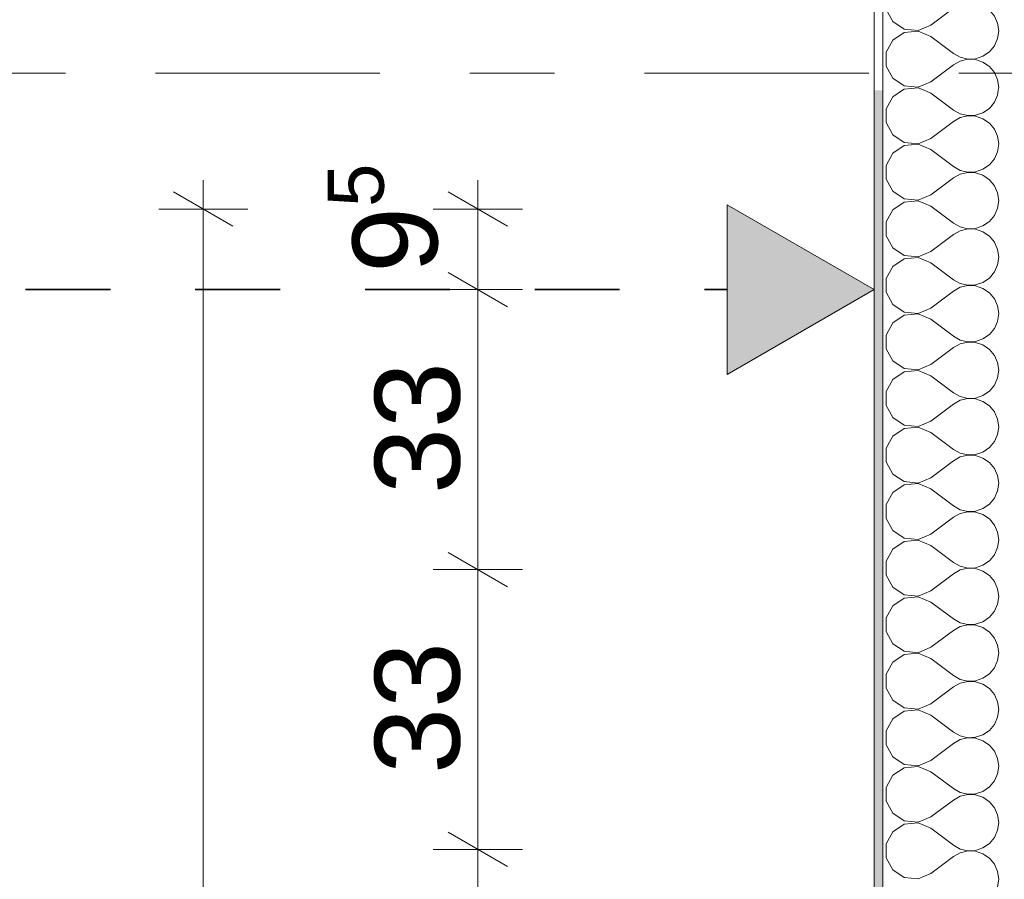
# Model space of a CAD drawing. Header units: metres. Extents: x -3.6 to 65.4, y -11 to 16.8.
# Tile 14 of 178: x -1.2 to 0, y 4.4 to 5.4. Entities that reach past the tile are written whole.
import ezdxf

# ---------------------------------------------------------------- set-up
doc = ezdxf.new("R2010")
doc.units = ezdxf.units.M
doc.header["$MEASUREMENT"] = 0
doc.linetypes.add('Achse', pattern=[0.2, 0.1, -0.05, 0, -0.05])
doc.linetypes.add('Strichlinie doppelt', pattern=[0.546806, 0.264583, -0.105833, 0.070556, -0.105833])
for name, color, linetype in [('154 - Bemaßung_ Beschriftung.Ausbau - Deckenspiegel', 7, 'Continuous'), ('451 - Universal.Achsen Raster', 7, 'Continuous'), ('604 - Struktur.Wand Aussen', 7, 'Continuous'), ('Neubau_651 - Abdeckung.Decke abgehängt_ bekleidet', 7, 'Continuous')]:
    doc.layers.add(name, color=color, linetype=linetype)
doc.styles.add('ERSTELLTER_STIL_2', font='txt')
doc.dimstyles.new('ERSTELLTER_STIL__3', dxfattribs={"dimtxt": 0.1, "dimasz": 0.0532, "dimexe": 0.18, "dimexo": 0.0625, "dimgap": 0, "dimtad": 1, "dimzin": 0, "dimdsep": 46, "dimtxsty": 'ERSTELLTER_STIL_2', "dimblk": 'ARROWHEAD_2', "dimblk1": 'ARROWHEAD_2', "dimblk2": 'ARROWHEAD_2', "dimcen": 0.09, "dimse1": 1, "dimse2": 1, "dimclrd": 7, "dimclre": 7, "dimclrt": 7, "dimazin": 0, "dimtfac": 1, "dimtdec": 4, "dimtmove": 0, "dimatfit": 3, "dimfxl": 1, "dimtolj": 1, "dimtzin": 0, "dimarcsym": 0})
doc.dimstyles.new('ERSTELLTER_STIL__5', dxfattribs={"dimtxt": 0.1, "dimasz": 0.0532, "dimexe": 0.18, "dimexo": 0.0625, "dimgap": 0, "dimtad": 1, "dimzin": 0, "dimdsep": 46, "dimtxsty": 'ERSTELLTER_STIL_2', "dimblk": 'ARROWHEAD_2', "dimblk1": 'ARROWHEAD_2', "dimblk2": 'ARROWHEAD_2', "dimcen": 0.09, "dimse1": 1, "dimse2": 1, "dimclrd": 7, "dimclre": 7, "dimclrt": 7, "dimazin": 0, "dimtfac": 1, "dimtdec": 4, "dimtmove": 2, "dimatfit": 3, "dimfxl": 1, "dimtolj": 1, "dimtzin": 0, "dimarcsym": 0})
pattern_1 = [(0, (0, 0), (0, 0.0866025), [0, -0.05]), (0, (0.025, 0.0433), (0, 0.0866025), [0, -0.05])]

# ---------------------------------------------------------------- blocks, each defined once
blk = doc.blocks.new('*X2')
at = {"layer": '604 - Struktur.Wand Aussen', "color": 7, "linetype": 'Continuous', "lineweight": 5}
for p, q in [((-0.1416, 5.33), (-0.153, 5.3224)), ((-0.1083, 5.3267), (-0.1162, 5.33)), ((-0.1083, 5.3267), (-0.0817, 5.3067)), ((-0.0296, 5.3242), (-0.0288, 5.33)), ((-0.153, 5.3224), (-0.1607, 5.3081)), ((-0.0392, 5.3087), (-0.0333, 5.3158)), ((-0.0333, 5.3158), (-0.0296, 5.3242)), ((-0.1607, 5.3081), (-0.1607, 5.2919)), ((-0.0817, 5.3067), (-0.0736, 5.3022)), ((-0.0555, 5.3006), (-0.0468, 5.3035)), ((-0.0468, 5.3035), (-0.0392, 5.3087)), ((-0.1607, 5.2919), (-0.153, 5.2776)), ((-0.1083, 5.2733), (-0.0817, 5.2933)), ((-0.0736, 5.2978), (-0.0817, 5.2933)), ((-0.0736, 5.3022), (-0.0647, 5.3001)), ((-0.0647, 5.2999), (-0.0736, 5.2978)), ((-0.0647, 5.3001), (-0.0555, 5.3006)), ((-0.0555, 5.2994), (-0.0647, 5.2999)), ((-0.0468, 5.2965), (-0.0555, 5.2994)), ((-0.0392, 5.2913), (-0.0468, 5.2965)), ((-0.0333, 5.2842), (-0.0392, 5.2913)), ((-0.0296, 5.2758), (-0.0333, 5.2842)), ((-0.153, 5.2776), (-0.1395, 5.2686)), ((-0.1395, 5.2686), (-0.1233, 5.267)), ((-0.1233, 5.267), (-0.1083, 5.2733)), ((-0.0283, 5.2667), (-0.0296, 5.2758)), ((-0.1395, 5.2648), (-0.153, 5.2558)), ((-0.1233, 5.2663), (-0.1395, 5.2648)), ((-0.1083, 5.26), (-0.1233, 5.2663)), ((-0.1083, 5.26), (-0.0817, 5.24)), ((-0.0333, 5.2491), (-0.0296, 5.2576)), ((-0.0296, 5.2576), (-0.0283, 5.2667)), ((-0.153, 5.2558), (-0.1607, 5.2415)), ((-0.0392, 5.2421), (-0.0333, 5.2491)), ((-0.1607, 5.2415), (-0.1607, 5.2252)), ((-0.0817, 5.24), (-0.0736, 5.2355)), ((-0.0736, 5.2355), (-0.0647, 5.2335)), ((-0.0647, 5.2332), (-0.0736, 5.2311)), ((-0.0647, 5.2335), (-0.0555, 5.2339)), ((-0.0555, 5.2328), (-0.0647, 5.2332)), ((-0.0555, 5.2339), (-0.0468, 5.2369)), ((-0.0468, 5.2369), (-0.0392, 5.2421)), ((-0.1607, 5.2252), (-0.153, 5.2109)), ((-0.1083, 5.2067), (-0.0817, 5.2267)), ((-0.0736, 5.2311), (-0.0817, 5.2267)), ((-0.0468, 5.2298), (-0.0555, 5.2328)), ((-0.0392, 5.2246), (-0.0468, 5.2298)), ((-0.0333, 5.2175), (-0.0392, 5.2246)), ((-0.153, 5.2109), (-0.1395, 5.2019)), ((-0.0296, 5.2091), (-0.0333, 5.2175)), ((-0.1395, 5.1981), (-0.153, 5.1891)), ((-0.1395, 5.2019), (-0.1233, 5.2004)), ((-0.1233, 5.1996), (-0.1395, 5.1981)), ((-0.1233, 5.2004), (-0.1083, 5.2067)), ((-0.1083, 5.1933), (-0.1233, 5.1996)), ((-0.0283, 5.2), (-0.0296, 5.2091)), ((-0.0296, 5.1909), (-0.0283, 5.2)), ((-0.153, 5.1891), (-0.1607, 5.1748)), ((-0.1083, 5.1933), (-0.0817, 5.1733)), ((-0.0333, 5.1825), (-0.0296, 5.1909)), ((-0.1607, 5.1748), (-0.1607, 5.1585)), ((-0.0468, 5.1702), (-0.0392, 5.1754)), ((-0.0392, 5.1754), (-0.0333, 5.1825)), ((-0.0817, 5.1733), (-0.0736, 5.1689)), ((-0.0736, 5.1645), (-0.0817, 5.16)), ((-0.0736, 5.1689), (-0.0647, 5.1668)), ((-0.0647, 5.1665), (-0.0736, 5.1645)), ((-0.0647, 5.1668), (-0.0555, 5.1672)), ((-0.0555, 5.1661), (-0.0647, 5.1665)), ((-0.0555, 5.1672), (-0.0468, 5.1702)), ((-0.0468, 5.1631), (-0.0555, 5.1661)), ((-0.1607, 5.1585), (-0.153, 5.1442)), ((-0.1083, 5.14), (-0.0817, 5.16)), ((-0.0392, 5.1579), (-0.0468, 5.1631)), ((-0.0333, 5.1509), (-0.0392, 5.1579)), ((-0.153, 5.1442), (-0.1395, 5.1352)), ((-0.1233, 5.1337), (-0.1083, 5.14)), ((-0.0296, 5.1424), (-0.0333, 5.1509)), ((-0.0283, 5.1333), (-0.0296, 5.1424)), ((-0.1395, 5.1314), (-0.153, 5.1224)), ((-0.1395, 5.1352), (-0.1233, 5.1337)), ((-0.1233, 5.133), (-0.1395, 5.1314)), ((-0.1083, 5.1267), (-0.1233, 5.133)), ((-0.0296, 5.1242), (-0.0283, 5.1333)), ((-0.153, 5.1224), (-0.1607, 5.1081)), ((-0.1083, 5.1267), (-0.0817, 5.1067)), ((-0.0333, 5.1158), (-0.0296, 5.1242)), ((-0.1607, 5.1081), (-0.1607, 5.0919)), ((-0.0817, 5.1067), (-0.0736, 5.1022)), ((-0.0468, 5.1035), (-0.0392, 5.1087)), ((-0.0392, 5.1087), (-0.0333, 5.1158)), ((-0.0736, 5.0978), (-0.0817, 5.0933)), ((-0.0736, 5.1022), (-0.0647, 5.1001)), ((-0.0647, 5.0999), (-0.0736, 5.0978)), ((-0.0647, 5.1001), (-0.0555, 5.1006)), ((-0.0555, 5.0994), (-0.0647, 5.0999)), ((-0.0555, 5.1006), (-0.0468, 5.1035)), ((-0.0468, 5.0965), (-0.0555, 5.0994)), ((-0.0392, 5.0913), (-0.0468, 5.0965)), ((-0.1607, 5.0919), (-0.153, 5.0776)), ((-0.1083, 5.0733), (-0.0817, 5.0933)), ((-0.0333, 5.0842), (-0.0392, 5.0913)), ((-0.0296, 5.0758), (-0.0333, 5.0842)), ((-0.153, 5.0776), (-0.1395, 5.0686)), ((-0.1233, 5.067), (-0.1083, 5.0733)), ((-0.0283, 5.0667), (-0.0296, 5.0758)), ((-0.1395, 5.0648), (-0.153, 5.0558)), ((-0.1395, 5.0686), (-0.1233, 5.067)), ((-0.1233, 5.0663), (-0.1395, 5.0648)), ((-0.1083, 5.06), (-0.1233, 5.0663)), ((-0.1083, 5.06), (-0.0817, 5.04)), ((-0.0296, 5.0576), (-0.0283, 5.0667)), ((-0.153, 5.0558), (-0.1607, 5.0415)), ((-0.0392, 5.0421), (-0.0333, 5.0491)), ((-0.0333, 5.0491), (-0.0296, 5.0576)), ((-0.1607, 5.0415), (-0.1607, 5.0252)), ((-0.0817, 5.04), (-0.0736, 5.0355)), ((-0.0736, 5.0355), (-0.0647, 5.0335)), ((-0.0555, 5.0339), (-0.0468, 5.0369)), ((-0.0468, 5.0369), (-0.0392, 5.0421)), ((-0.1607, 5.0252), (-0.153, 5.0109)), ((-0.1083, 5.0067), (-0.0817, 5.0267)), ((-0.0736, 5.0311), (-0.0817, 5.0267)), ((-0.0647, 5.0332), (-0.0736, 5.0311)), ((-0.0647, 5.0335), (-0.0555, 5.0339)), ((-0.0555, 5.0328), (-0.0647, 5.0332)), ((-0.0468, 5.0298), (-0.0555, 5.0328)), ((-0.0392, 5.0246), (-0.0468, 5.0298)), ((-0.0333, 5.0175), (-0.0392, 5.0246)), ((-0.0296, 5.0091), (-0.0333, 5.0175)), ((-0.153, 5.0109), (-0.1395, 5.0019)), ((-0.1395, 5.0019), (-0.1233, 5.0004)), ((-0.1233, 5.0004), (-0.1083, 5.0067)), ((-0.0283, 5), (-0.0296, 5.0091)), ((-0.1395, 4.9981), (-0.153, 4.9891)), ((-0.1233, 4.9996), (-0.1395, 4.9981)), ((-0.1083, 4.9933), (-0.1233, 4.9996)), ((-0.1083, 4.9933), (-0.0817, 4.9733)), ((-0.0333, 4.9825), (-0.0296, 4.9909)), ((-0.0296, 4.9909), (-0.0283, 5)), ((-0.153, 4.9891), (-0.1607, 4.9748)), ((-0.0392, 4.9754), (-0.0333, 4.9825)), ((-0.1607, 4.9748), (-0.1607, 4.9585)), ((-0.0817, 4.9733), (-0.0736, 4.9689)), ((-0.0736, 4.9689), (-0.0647, 4.9668)), ((-0.0647, 4.9665), (-0.0736, 4.9645)), ((-0.0647, 4.9668), (-0.0555, 4.9672)), ((-0.0555, 4.9661), (-0.0647, 4.9665)), ((-0.0555, 4.9672), (-0.0468, 4.9702)), ((-0.0468, 4.9631), (-0.0555, 4.9661)), ((-0.0468, 4.9702), (-0.0392, 4.9754)), ((-0.1607, 4.9585), (-0.153, 4.9442)), ((-0.1083, 4.94), (-0.0817, 4.96)), ((-0.0736, 4.9645), (-0.0817, 4.96)), ((-0.0392, 4.9579), (-0.0468, 4.9631)), ((-0.0333, 4.9509), (-0.0392, 4.9579)), ((-0.153, 4.9442), (-0.1395, 4.9352)), ((-0.0296, 4.9424), (-0.0333, 4.9509)), ((-0.1395, 4.9314), (-0.153, 4.9224)), ((-0.1395, 4.9352), (-0.1233, 4.9337)), ((-0.1233, 4.933), (-0.1395, 4.9314)), ((-0.1233, 4.9337), (-0.1083, 4.94)), ((-0.1083, 4.9267), (-0.1233, 4.933)), ((-0.0283, 4.9333), (-0.0296, 4.9424)), ((-0.0296, 4.9242), (-0.0283, 4.9333)), ((-0.153, 4.9224), (-0.1607, 4.9081)), ((-0.1083, 4.9267), (-0.0817, 4.9067)), ((-0.0333, 4.9158), (-0.0296, 4.9242)), ((-0.1607, 4.9081), (-0.1607, 4.8919)), ((-0.0468, 4.9035), (-0.0392, 4.9087)), ((-0.0392, 4.9087), (-0.0333, 4.9158)), ((-0.0817, 4.9067), (-0.0736, 4.9022)), ((-0.0736, 4.8978), (-0.0817, 4.8933)), ((-0.0736, 4.9022), (-0.0647, 4.9001)), ((-0.0647, 4.8999), (-0.0736, 4.8978)), ((-0.0647, 4.9001), (-0.0555, 4.9006)), ((-0.0555, 4.8994), (-0.0647, 4.8999)), ((-0.0555, 4.9006), (-0.0468, 4.9035)), ((-0.0468, 4.8965), (-0.0555, 4.8994)), ((-0.0392, 4.8913), (-0.0468, 4.8965)), ((-0.1607, 4.8919), (-0.153, 4.8776)), ((-0.1083, 4.8733), (-0.0817, 4.8933)), ((-0.0333, 4.8842), (-0.0392, 4.8913)), ((-0.153, 4.8776), (-0.1395, 4.8686)), ((-0.1233, 4.867), (-0.1083, 4.8733)), ((-0.0296, 4.8758), (-0.0333, 4.8842)), ((-0.0283, 4.8667), (-0.0296, 4.8758)), ((-0.1395, 4.8648), (-0.153, 4.8558)), ((-0.1395, 4.8686), (-0.1233, 4.867)), ((-0.1233, 4.8663), (-0.1395, 4.8648)), ((-0.1083, 4.86), (-0.1233, 4.8663)), ((-0.0296, 4.8576), (-0.0283, 4.8667)), ((-0.153, 4.8558), (-0.1607, 4.8415)), ((-0.1083, 4.86), (-0.0817, 4.84)), ((-0.0333, 4.8491), (-0.0296, 4.8576)), ((-0.1607, 4.8415), (-0.1607, 4.8252)), ((-0.0817, 4.84), (-0.0736, 4.8355)), ((-0.0468, 4.8369), (-0.0392, 4.8421)), ((-0.0392, 4.8421), (-0.0333, 4.8491)), ((-0.0736, 4.8311), (-0.0817, 4.8267)), ((-0.0736, 4.8355), (-0.0647, 4.8335)), ((-0.0647, 4.8332), (-0.0736, 4.8311)), ((-0.0647, 4.8335), (-0.0555, 4.8339)), ((-0.0555, 4.8328), (-0.0647, 4.8332)), ((-0.0555, 4.8339), (-0.0468, 4.8369)), ((-0.0468, 4.8298), (-0.0555, 4.8328)), ((-0.0392, 4.8246), (-0.0468, 4.8298)), ((-0.1607, 4.8252), (-0.153, 4.8109)), ((-0.1083, 4.8067), (-0.0817, 4.8267)), ((-0.0333, 4.8175), (-0.0392, 4.8246)), ((-0.0296, 4.8091), (-0.0333, 4.8175)), ((-0.153, 4.8109), (-0.1395, 4.8019)), ((-0.1233, 4.8004), (-0.1083, 4.8067)), ((-0.0283, 4.8), (-0.0296, 4.8091)), ((-0.1395, 4.7981), (-0.153, 4.7891)), ((-0.1395, 4.8019), (-0.1233, 4.8004)), ((-0.1233, 4.7996), (-0.1395, 4.7981)), ((-0.1083, 4.7933), (-0.1233, 4.7996)), ((-0.1083, 4.7933), (-0.0817, 4.7733)), ((-0.0296, 4.7909), (-0.0283, 4.8)), ((-0.153, 4.7891), (-0.1607, 4.7748)), ((-0.0392, 4.7754), (-0.0333, 4.7825)), ((-0.0333, 4.7825), (-0.0296, 4.7909)), ((-0.1607, 4.7748), (-0.1607, 4.7585)), ((-0.0817, 4.7733), (-0.0736, 4.7689)), ((-0.0736, 4.7689), (-0.0647, 4.7668)), ((-0.0555, 4.7672), (-0.0468, 4.7702)), ((-0.0468, 4.7702), (-0.0392, 4.7754)), ((-0.1607, 4.7585), (-0.153, 4.7442)), ((-0.1083, 4.74), (-0.0817, 4.76)), ((-0.0736, 4.7645), (-0.0817, 4.76)), ((-0.0647, 4.7665), (-0.0736, 4.7645)), ((-0.0647, 4.7668), (-0.0555, 4.7672)), ((-0.0555, 4.7661), (-0.0647, 4.7665)), ((-0.0468, 4.7631), (-0.0555, 4.7661)), ((-0.0392, 4.7579), (-0.0468, 4.7631)), ((-0.0333, 4.7509), (-0.0392, 4.7579)), ((-0.0296, 4.7424), (-0.0333, 4.7509)), ((-0.153, 4.7442), (-0.1395, 4.7352)), ((-0.1395, 4.7352), (-0.1233, 4.7337)), ((-0.1233, 4.7337), (-0.1083, 4.74)), ((-0.0283, 4.7333), (-0.0296, 4.7424)), ((-0.153, 4.7224), (-0.1607, 4.7081)), ((-0.1395, 4.7314), (-0.153, 4.7224)), ((-0.1233, 4.733), (-0.1395, 4.7314)), ((-0.1083, 4.7267), (-0.1233, 4.733)), ((-0.1083, 4.7267), (-0.0817, 4.7067)), ((-0.0333, 4.7158), (-0.0296, 4.7242)), ((-0.0296, 4.7242), (-0.0283, 4.7333)), ((-0.0392, 4.7087), (-0.0333, 4.7158)), ((-0.1607, 4.7081), (-0.1607, 4.6919)), ((-0.0817, 4.7067), (-0.0736, 4.7022)), ((-0.0736, 4.7022), (-0.0647, 4.7001)), ((-0.0647, 4.6999), (-0.0736, 4.6978)), ((-0.0647, 4.7001), (-0.0555, 4.7006)), ((-0.0555, 4.6994), (-0.0647, 4.6999)), ((-0.0555, 4.7006), (-0.0468, 4.7035)), ((-0.0468, 4.6965), (-0.0555, 4.6994)), ((-0.0468, 4.7035), (-0.0392, 4.7087)), ((-0.1607, 4.6919), (-0.153, 4.6776)), ((-0.1083, 4.6733), (-0.0817, 4.6933)), ((-0.0736, 4.6978), (-0.0817, 4.6933)), ((-0.0392, 4.6913), (-0.0468, 4.6965)), ((-0.0333, 4.6842), (-0.0392, 4.6913)), ((-0.153, 4.6776), (-0.1395, 4.6686)), ((-0.0296, 4.6758), (-0.0333, 4.6842)), ((-0.1395, 4.6648), (-0.153, 4.6558)), ((-0.1395, 4.6686), (-0.1233, 4.667)), ((-0.1233, 4.6663), (-0.1395, 4.6648)), ((-0.1233, 4.667), (-0.1083, 4.6733)), ((-0.1083, 4.66), (-0.1233, 4.6663)), ((-0.0283, 4.6667), (-0.0296, 4.6758)), ((-0.0296, 4.6576), (-0.0283, 4.6667)), ((-0.153, 4.6558), (-0.1607, 4.6415)), ((-0.1083, 4.66), (-0.0817, 4.64)), ((-0.0333, 4.6491), (-0.0296, 4.6576)), ((-0.1607, 4.6415), (-0.1607, 4.6252)), ((-0.0468, 4.6369), (-0.0392, 4.6421)), ((-0.0392, 4.6421), (-0.0333, 4.6491)), ((-0.0817, 4.64), (-0.0736, 4.6355)), ((-0.0736, 4.6311), (-0.0817, 4.6267)), ((-0.0736, 4.6355), (-0.0647, 4.6335)), ((-0.0647, 4.6332), (-0.0736, 4.6311)), ((-0.0647, 4.6335), (-0.0555, 4.6339)), ((-0.0555, 4.6328), (-0.0647, 4.6332)), ((-0.0555, 4.6339), (-0.0468, 4.6369)), ((-0.0468, 4.6298), (-0.0555, 4.6328)), ((-0.0392, 4.6246), (-0.0468, 4.6298)), ((-0.1607, 4.6252), (-0.153, 4.6109)), ((-0.1083, 4.6067), (-0.0817, 4.6267)), ((-0.0333, 4.6175), (-0.0392, 4.6246)), ((-0.153, 4.6109), (-0.1395, 4.6019)), ((-0.1233, 4.6004), (-0.1083, 4.6067)), ((-0.0296, 4.6091), (-0.0333, 4.6175)), ((-0.0283, 4.6), (-0.0296, 4.6091)), ((-0.1395, 4.5981), (-0.153, 4.5891)), ((-0.1395, 4.6019), (-0.1233, 4.6004)), ((-0.1233, 4.5996), (-0.1395, 4.5981)), ((-0.1083, 4.5933), (-0.1233, 4.5996)), ((-0.0296, 4.5909), (-0.0283, 4.6)), ((-0.153, 4.5891), (-0.1607, 4.5748)), ((-0.1083, 4.5933), (-0.0817, 4.5733)), ((-0.0333, 4.5825), (-0.0296, 4.5909)), ((-0.1607, 4.5748), (-0.1607, 4.5585)), ((-0.0817, 4.5733), (-0.0736, 4.5689)), ((-0.0468, 4.5702), (-0.0392, 4.5754)), ((-0.0392, 4.5754), (-0.0333, 4.5825)), ((-0.1083, 4.54), (-0.0817, 4.56)), ((-0.0736, 4.5645), (-0.0817, 4.56)), ((-0.0736, 4.5689), (-0.0647, 4.5668)), ((-0.0647, 4.5665), (-0.0736, 4.5645)), ((-0.0647, 4.5668), (-0.0555, 4.5672)), ((-0.0555, 4.5661), (-0.0647, 4.5665)), ((-0.0555, 4.5672), (-0.0468, 4.5702)), ((-0.0468, 4.5631), (-0.0555, 4.5661)), ((-0.0392, 4.5579), (-0.0468, 4.5631)), ((-0.1607, 4.5585), (-0.153, 4.5442)), ((-0.0333, 4.5509), (-0.0392, 4.5579)), ((-0.0296, 4.5424), (-0.0333, 4.5509)), ((-0.153, 4.5442), (-0.1395, 4.5352)), ((-0.1233, 4.5337), (-0.1083, 4.54)), ((-0.0283, 4.5333), (-0.0296, 4.5424)), ((-0.1395, 4.5314), (-0.153, 4.5224)), ((-0.1395, 4.5352), (-0.1233, 4.5337)), ((-0.1233, 4.533), (-0.1395, 4.5314)), ((-0.1083, 4.5267), (-0.1233, 4.533)), ((-0.1083, 4.5267), (-0.0817, 4.5067)), ((-0.0296, 4.5242), (-0.0283, 4.5333)), ((-0.153, 4.5224), (-0.1607, 4.5081)), ((-0.0392, 4.5087), (-0.0333, 4.5158)), ((-0.0333, 4.5158), (-0.0296, 4.5242)), ((-0.1607, 4.5081), (-0.1607, 4.4919)), ((-0.0817, 4.5067), (-0.0736, 4.5022)), ((-0.0736, 4.5022), (-0.0647, 4.5001)), ((-0.0555, 4.5006), (-0.0468, 4.5035)), ((-0.0468, 4.5035), (-0.0392, 4.5087)), ((-0.1607, 4.4919), (-0.153, 4.4776)), ((-0.1083, 4.4733), (-0.0817, 4.4933)), ((-0.0736, 4.4978), (-0.0817, 4.4933)), ((-0.0647, 4.4999), (-0.0736, 4.4978)), ((-0.0647, 4.5001), (-0.0555, 4.5006)), ((-0.0555, 4.4994), (-0.0647, 4.4999)), ((-0.0468, 4.4965), (-0.0555, 4.4994)), ((-0.0392, 4.4913), (-0.0468, 4.4965)), ((-0.0333, 4.4842), (-0.0392, 4.4913)), ((-0.0296, 4.4758), (-0.0333, 4.4842)), ((-0.153, 4.4776), (-0.1395, 4.4686)), ((-0.1395, 4.4686), (-0.1233, 4.467)), ((-0.1233, 4.467), (-0.1083, 4.4733)), ((-0.0283, 4.4667), (-0.0296, 4.4758)), ((-0.153, 4.4558), (-0.1607, 4.4415)), ((-0.1395, 4.4648), (-0.153, 4.4558)), ((-0.1233, 4.4663), (-0.1395, 4.4648)), ((-0.1083, 4.46), (-0.1233, 4.4663)), ((-0.1083, 4.46), (-0.0817, 4.44)), ((-0.0333, 4.4491), (-0.0296, 4.4576)), ((-0.0296, 4.4576), (-0.0283, 4.4667)), ((-0.0392, 4.4421), (-0.0333, 4.4491)), ((-0.1607, 4.4415), (-0.1607, 4.4252)), ((-0.0817, 4.44), (-0.0736, 4.4355)), ((-0.0736, 4.4355), (-0.0647, 4.4335)), ((-0.0647, 4.4332), (-0.0736, 4.4311)), ((-0.0647, 4.4335), (-0.0555, 4.4339)), ((-0.0555, 4.4328), (-0.0647, 4.4332)), ((-0.0555, 4.4339), (-0.0468, 4.4369)), ((-0.0468, 4.4298), (-0.0555, 4.4328)), ((-0.0468, 4.4369), (-0.0392, 4.4421)), ((-0.1607, 4.4252), (-0.153, 4.4109)), ((-0.1083, 4.4067), (-0.0817, 4.4267)), ((-0.0736, 4.4311), (-0.0817, 4.4267)), ((-0.0392, 4.4246), (-0.0468, 4.4298)), ((-0.0333, 4.4175), (-0.0392, 4.4246)), ((-0.153, 4.4109), (-0.1395, 4.4019)), ((-0.0296, 4.4091), (-0.0333, 4.4175)), ((-0.0283, 4.4), (-0.0296, 4.4091)), ((-0.1395, 4.4019), (-0.1233, 4.4004)), ((-0.1233, 4.4004), (-0.1083, 4.4067)), ((-0.0296, 4.3909), (-0.0283, 4.4))]:
    blk.add_line(p, q, dxfattribs=at)
blk = doc.blocks.new('*X4')
at = {"layer": '604 - Struktur.Wand Aussen', "color": 7, "linetype": 'Continuous', "lineweight": 5}
for p, q in [((-0.1607, 6.105), (-0.1607, 6.0919)), ((-0.0787, 6.105), (-0.0736, 6.1022)), ((-0.0555, 6.1006), (-0.0468, 6.1035)), ((-0.0468, 6.1035), (-0.0446, 6.105)), ((-0.1607, 6.0919), (-0.153, 6.0776)), ((-0.1083, 6.0733), (-0.0817, 6.0933)), ((-0.0736, 6.0978), (-0.0817, 6.0933)), ((-0.0736, 6.1022), (-0.0647, 6.1001)), ((-0.0647, 6.0999), (-0.0736, 6.0978)), ((-0.0647, 6.1001), (-0.0555, 6.1006)), ((-0.0555, 6.0994), (-0.0647, 6.0999)), ((-0.0468, 6.0965), (-0.0555, 6.0994)), ((-0.0392, 6.0913), (-0.0468, 6.0965)), ((-0.0333, 6.0842), (-0.0392, 6.0913)), ((-0.0296, 6.0758), (-0.0333, 6.0842)), ((-0.153, 6.0776), (-0.1395, 6.0686)), ((-0.1395, 6.0686), (-0.1233, 6.067)), ((-0.1233, 6.067), (-0.1083, 6.0733)), ((-0.0283, 6.0667), (-0.0296, 6.0758)), ((-0.1395, 6.0648), (-0.153, 6.0558)), ((-0.1233, 6.0663), (-0.1395, 6.0648)), ((-0.1083, 6.06), (-0.1233, 6.0663)), ((-0.1083, 6.06), (-0.0817, 6.04)), ((-0.0333, 6.0491), (-0.0296, 6.0576)), ((-0.0296, 6.0576), (-0.0283, 6.0667)), ((-0.153, 6.0558), (-0.1607, 6.0415)), ((-0.0392, 6.0421), (-0.0333, 6.0491)), ((-0.1607, 6.0415), (-0.1607, 6.0252)), ((-0.0817, 6.04), (-0.0736, 6.0355)), ((-0.0736, 6.0355), (-0.0647, 6.0335)), ((-0.0647, 6.0335), (-0.0555, 6.0339)), ((-0.0555, 6.0339), (-0.0468, 6.0369)), ((-0.0468, 6.0369), (-0.0392, 6.0421)), ((-0.1607, 6.0252), (-0.153, 6.0109)), ((-0.1083, 6.0067), (-0.0817, 6.0267)), ((-0.0736, 6.0311), (-0.0817, 6.0267)), ((-0.0647, 6.0332), (-0.0736, 6.0311)), ((-0.0555, 6.0328), (-0.0647, 6.0332)), ((-0.0468, 6.0298), (-0.0555, 6.0328)), ((-0.0392, 6.0246), (-0.0468, 6.0298)), ((-0.0333, 6.0175), (-0.0392, 6.0246)), ((-0.153, 6.0109), (-0.1395, 6.0019)), ((-0.0296, 6.0091), (-0.0333, 6.0175)), ((-0.1395, 6.0019), (-0.1233, 6.0004)), ((-0.1233, 5.9996), (-0.1395, 5.9981)), ((-0.1233, 6.0004), (-0.1083, 6.0067)), ((-0.1083, 5.9933), (-0.1233, 5.9996)), ((-0.0283, 6), (-0.0296, 6.0091)), ((-0.0296, 5.9909), (-0.0283, 6)), ((-0.153, 5.9891), (-0.1607, 5.9748)), ((-0.1395, 5.9981), (-0.153, 5.9891)), ((-0.1083, 5.9933), (-0.0817, 5.9733)), ((-0.0333, 5.9825), (-0.0296, 5.9909)), ((-0.0468, 5.9702), (-0.0392, 5.9754)), ((-0.0392, 5.9754), (-0.0333, 5.9825)), ((-0.1607, 5.9748), (-0.1607, 5.9585)), ((-0.0817, 5.9733), (-0.0736, 5.9689)), ((-0.0736, 5.9645), (-0.0817, 5.96)), ((-0.0736, 5.9689), (-0.0647, 5.9668)), ((-0.0647, 5.9665), (-0.0736, 5.9645)), ((-0.0647, 5.9668), (-0.0555, 5.9672)), ((-0.0555, 5.9661), (-0.0647, 5.9665)), ((-0.0555, 5.9672), (-0.0468, 5.9702)), ((-0.0468, 5.9631), (-0.0555, 5.9661)), ((-0.1607, 5.9585), (-0.153, 5.9442)), ((-0.1083, 5.94), (-0.0817, 5.96)), ((-0.0392, 5.9579), (-0.0468, 5.9631)), ((-0.0333, 5.9509), (-0.0392, 5.9579)), ((-0.153, 5.9442), (-0.1395, 5.9352)), ((-0.0296, 5.9424), (-0.0333, 5.9509)), ((-0.0283, 5.9333), (-0.0296, 5.9424)), ((-0.1395, 5.9314), (-0.153, 5.9224)), ((-0.1395, 5.9352), (-0.1233, 5.9337)), ((-0.1233, 5.933), (-0.1395, 5.9314)), ((-0.1233, 5.9337), (-0.1083, 5.94)), ((-0.1083, 5.9267), (-0.1233, 5.933)), ((-0.0296, 5.9242), (-0.0283, 5.9333)), ((-0.153, 5.9224), (-0.1607, 5.9081)), ((-0.1083, 5.9267), (-0.0817, 5.9067)), ((-0.0333, 5.9158), (-0.0296, 5.9242)), ((-0.1607, 5.9081), (-0.1607, 5.8919)), ((-0.0817, 5.9067), (-0.0736, 5.9022)), ((-0.0468, 5.9035), (-0.0392, 5.9087)), ((-0.0392, 5.9087), (-0.0333, 5.9158)), ((-0.0736, 5.8978), (-0.0817, 5.8933)), ((-0.0736, 5.9022), (-0.0647, 5.9001)), ((-0.0647, 5.8999), (-0.0736, 5.8978)), ((-0.0647, 5.9001), (-0.0555, 5.9006)), ((-0.0555, 5.8994), (-0.0647, 5.8999)), ((-0.0555, 5.9006), (-0.0468, 5.9035)), ((-0.0468, 5.8965), (-0.0555, 5.8994)), ((-0.0392, 5.8913), (-0.0468, 5.8965)), ((-0.1607, 5.8919), (-0.153, 5.8776)), ((-0.1083, 5.8733), (-0.0817, 5.8933)), ((-0.0333, 5.8842), (-0.0392, 5.8913)), ((-0.0296, 5.8758), (-0.0333, 5.8842)), ((-0.153, 5.8776), (-0.1395, 5.8686)), ((-0.1233, 5.867), (-0.1083, 5.8733)), ((-0.0283, 5.8667), (-0.0296, 5.8758)), ((-0.1395, 5.8648), (-0.153, 5.8558)), ((-0.1395, 5.8686), (-0.1233, 5.867)), ((-0.1233, 5.8663), (-0.1395, 5.8648)), ((-0.1083, 5.86), (-0.1233, 5.8663)), ((-0.1083, 5.86), (-0.0817, 5.84)), ((-0.0296, 5.8576), (-0.0283, 5.8667)), ((-0.153, 5.8558), (-0.1607, 5.8415)), ((-0.0392, 5.8421), (-0.0333, 5.8491)), ((-0.0333, 5.8491), (-0.0296, 5.8576)), ((-0.1607, 5.8415), (-0.1607, 5.8252)), ((-0.0817, 5.84), (-0.0736, 5.8355)), ((-0.0555, 5.8339), (-0.0468, 5.8369)), ((-0.0468, 5.8369), (-0.0392, 5.8421)), ((-0.1607, 5.8252), (-0.153, 5.8109)), ((-0.1083, 5.8067), (-0.0817, 5.8267)), ((-0.0736, 5.8311), (-0.0817, 5.8267)), ((-0.0736, 5.8355), (-0.0647, 5.8335)), ((-0.0647, 5.8332), (-0.0736, 5.8311)), ((-0.0647, 5.8335), (-0.0555, 5.8339)), ((-0.0555, 5.8328), (-0.0647, 5.8332)), ((-0.0468, 5.8298), (-0.0555, 5.8328)), ((-0.0392, 5.8246), (-0.0468, 5.8298)), ((-0.0333, 5.8175), (-0.0392, 5.8246)), ((-0.0296, 5.8091), (-0.0333, 5.8175)), ((-0.153, 5.8109), (-0.1395, 5.8019)), ((-0.1395, 5.8019), (-0.1233, 5.8004)), ((-0.1233, 5.8004), (-0.1083, 5.8067)), ((-0.0283, 5.8), (-0.0296, 5.8091)), ((-0.1395, 5.7981), (-0.153, 5.7891)), ((-0.1233, 5.7996), (-0.1395, 5.7981)), ((-0.1083, 5.7933), (-0.1233, 5.7996)), ((-0.1083, 5.7933), (-0.0817, 5.7733)), ((-0.0333, 5.7825), (-0.0296, 5.7909)), ((-0.0296, 5.7909), (-0.0283, 5.8)), ((-0.153, 5.7891), (-0.1607, 5.7748)), ((-0.0392, 5.7754), (-0.0333, 5.7825)), ((-0.1607, 5.7748), (-0.1607, 5.7585)), ((-0.0817, 5.7733), (-0.0736, 5.7689)), ((-0.0736, 5.7689), (-0.0647, 5.7668)), ((-0.0647, 5.7665), (-0.0736, 5.7645)), ((-0.0647, 5.7668), (-0.0555, 5.7672)), ((-0.0555, 5.7661), (-0.0647, 5.7665)), ((-0.0555, 5.7672), (-0.0468, 5.7702)), ((-0.0468, 5.7702), (-0.0392, 5.7754)), ((-0.1607, 5.7585), (-0.153, 5.7442)), ((-0.1083, 5.74), (-0.0817, 5.76)), ((-0.0736, 5.7645), (-0.0817, 5.76)), ((-0.0468, 5.7631), (-0.0555, 5.7661)), ((-0.0392, 5.7579), (-0.0468, 5.7631)), ((-0.0333, 5.7509), (-0.0392, 5.7579)), ((-0.153, 5.7442), (-0.1395, 5.7352)), ((-0.0296, 5.7424), (-0.0333, 5.7509)), ((-0.1395, 5.7352), (-0.1233, 5.7337)), ((-0.1233, 5.733), (-0.1395, 5.7314)), ((-0.1233, 5.7337), (-0.1083, 5.74)), ((-0.1083, 5.7267), (-0.1233, 5.733)), ((-0.0283, 5.7333), (-0.0296, 5.7424)), ((-0.0296, 5.7242), (-0.0283, 5.7333)), ((-0.153, 5.7224), (-0.1607, 5.7081)), ((-0.1395, 5.7314), (-0.153, 5.7224)), ((-0.1083, 5.7267), (-0.0817, 5.7067)), ((-0.0333, 5.7158), (-0.0296, 5.7242)), ((-0.0468, 5.7035), (-0.0392, 5.7087)), ((-0.0392, 5.7087), (-0.0333, 5.7158)), ((-0.1607, 5.7081), (-0.1607, 5.6919)), ((-0.0817, 5.7067), (-0.0736, 5.7022)), ((-0.0736, 5.6978), (-0.0817, 5.6933)), ((-0.0736, 5.7022), (-0.0647, 5.7001)), ((-0.0647, 5.6999), (-0.0736, 5.6978)), ((-0.0647, 5.7001), (-0.0555, 5.7006)), ((-0.0555, 5.6994), (-0.0647, 5.6999)), ((-0.0555, 5.7006), (-0.0468, 5.7035)), ((-0.0468, 5.6965), (-0.0555, 5.6994)), ((-0.1607, 5.6919), (-0.153, 5.6776)), ((-0.1083, 5.6733), (-0.0817, 5.6933)), ((-0.0392, 5.6913), (-0.0468, 5.6965)), ((-0.0333, 5.6842), (-0.0392, 5.6913)), ((-0.153, 5.6776), (-0.1395, 5.6686)), ((-0.0296, 5.6758), (-0.0333, 5.6842)), ((-0.0283, 5.6667), (-0.0296, 5.6758)), ((-0.1395, 5.6648), (-0.153, 5.6558)), ((-0.1395, 5.6686), (-0.1233, 5.667)), ((-0.1233, 5.6663), (-0.1395, 5.6648)), ((-0.1233, 5.667), (-0.1083, 5.6733)), ((-0.1083, 5.66), (-0.1233, 5.6663)), ((-0.0296, 5.6576), (-0.0283, 5.6667)), ((-0.153, 5.6558), (-0.1607, 5.6415)), ((-0.1083, 5.66), (-0.0817, 5.64)), ((-0.0333, 5.6491), (-0.0296, 5.6576)), ((-0.1607, 5.6415), (-0.1607, 5.6252)), ((-0.0817, 5.64), (-0.0736, 5.6355)), ((-0.0468, 5.6369), (-0.0392, 5.6421)), ((-0.0392, 5.6421), (-0.0333, 5.6491)), ((-0.0736, 5.6311), (-0.0817, 5.6267)), ((-0.0736, 5.6355), (-0.0647, 5.6335)), ((-0.0647, 5.6332), (-0.0736, 5.6311)), ((-0.0647, 5.6335), (-0.0555, 5.6339)), ((-0.0555, 5.6328), (-0.0647, 5.6332)), ((-0.0555, 5.6339), (-0.0468, 5.6369)), ((-0.0468, 5.6298), (-0.0555, 5.6328)), ((-0.0392, 5.6246), (-0.0468, 5.6298)), ((-0.1607, 5.6252), (-0.153, 5.6109)), ((-0.1083, 5.6067), (-0.0817, 5.6267)), ((-0.0333, 5.6175), (-0.0392, 5.6246)), ((-0.0296, 5.6091), (-0.0333, 5.6175)), ((-0.153, 5.6109), (-0.1395, 5.6019)), ((-0.1233, 5.6004), (-0.1083, 5.6067)), ((-0.0283, 5.6), (-0.0296, 5.6091)), ((-0.1395, 5.5981), (-0.153, 5.5891)), ((-0.1395, 5.6019), (-0.1233, 5.6004)), ((-0.1233, 5.5996), (-0.1395, 5.5981)), ((-0.1083, 5.5933), (-0.1233, 5.5996)), ((-0.1083, 5.5933), (-0.0817, 5.5733)), ((-0.0296, 5.5909), (-0.0283, 5.6)), ((-0.153, 5.5891), (-0.1607, 5.5748)), ((-0.0392, 5.5754), (-0.0333, 5.5825)), ((-0.0333, 5.5825), (-0.0296, 5.5909)), ((-0.1607, 5.5748), (-0.1607, 5.5585)), ((-0.0817, 5.5733), (-0.0736, 5.5689)), ((-0.0555, 5.5672), (-0.0468, 5.5702)), ((-0.0468, 5.5702), (-0.0392, 5.5754)), ((-0.1607, 5.5585), (-0.153, 5.5442)), ((-0.1083, 5.54), (-0.0817, 5.56)), ((-0.0736, 5.5645), (-0.0817, 5.56)), ((-0.0736, 5.5689), (-0.0647, 5.5668)), ((-0.0647, 5.5665), (-0.0736, 5.5645)), ((-0.0647, 5.5668), (-0.0555, 5.5672)), ((-0.0555, 5.5661), (-0.0647, 5.5665)), ((-0.0468, 5.5631), (-0.0555, 5.5661)), ((-0.0392, 5.5579), (-0.0468, 5.5631)), ((-0.0333, 5.5509), (-0.0392, 5.5579)), ((-0.0296, 5.5424), (-0.0333, 5.5509)), ((-0.153, 5.5442), (-0.1395, 5.5352)), ((-0.1395, 5.5352), (-0.1233, 5.5337)), ((-0.1233, 5.5337), (-0.1083, 5.54)), ((-0.0283, 5.5333), (-0.0296, 5.5424)), ((-0.1395, 5.5314), (-0.153, 5.5224)), ((-0.1233, 5.533), (-0.1395, 5.5314)), ((-0.1083, 5.5267), (-0.1233, 5.533)), ((-0.1083, 5.5267), (-0.0817, 5.5067)), ((-0.0333, 5.5158), (-0.0296, 5.5242)), ((-0.0296, 5.5242), (-0.0283, 5.5333)), ((-0.153, 5.5224), (-0.1607, 5.5081)), ((-0.0392, 5.5087), (-0.0333, 5.5158)), ((-0.1607, 5.5081), (-0.1607, 5.4919)), ((-0.0817, 5.5067), (-0.0736, 5.5022)), ((-0.0736, 5.5022), (-0.0647, 5.5001)), ((-0.0647, 5.4999), (-0.0736, 5.4978)), ((-0.0647, 5.5001), (-0.0555, 5.5006)), ((-0.0555, 5.4994), (-0.0647, 5.4999)), ((-0.0555, 5.5006), (-0.0468, 5.5035)), ((-0.0468, 5.5035), (-0.0392, 5.5087)), ((-0.1607, 5.4919), (-0.153, 5.4776)), ((-0.1083, 5.4733), (-0.0817, 5.4933)), ((-0.0736, 5.4978), (-0.0817, 5.4933)), ((-0.0468, 5.4965), (-0.0555, 5.4994)), ((-0.0392, 5.4913), (-0.0468, 5.4965)), ((-0.0333, 5.4842), (-0.0392, 5.4913)), ((-0.153, 5.4776), (-0.1395, 5.4686)), ((-0.0296, 5.4758), (-0.0333, 5.4842)), ((-0.1395, 5.4686), (-0.1233, 5.467)), ((-0.1233, 5.4663), (-0.1395, 5.4648)), ((-0.1233, 5.467), (-0.1083, 5.4733)), ((-0.1083, 5.46), (-0.1233, 5.4663)), ((-0.0283, 5.4667), (-0.0296, 5.4758)), ((-0.0296, 5.4576), (-0.0283, 5.4667)), ((-0.153, 5.4558), (-0.1607, 5.4415)), ((-0.1395, 5.4648), (-0.153, 5.4558)), ((-0.1083, 5.46), (-0.0817, 5.44)), ((-0.0333, 5.4491), (-0.0296, 5.4576)), ((-0.0468, 5.4369), (-0.0392, 5.4421)), ((-0.0392, 5.4421), (-0.0333, 5.4491)), ((-0.1607, 5.4415), (-0.1607, 5.4252)), ((-0.0817, 5.44), (-0.0736, 5.4355)), ((-0.0736, 5.4311), (-0.0817, 5.4267)), ((-0.0736, 5.4355), (-0.0647, 5.4335)), ((-0.0647, 5.4332), (-0.0736, 5.4311)), ((-0.0647, 5.4335), (-0.0555, 5.4339)), ((-0.0555, 5.4328), (-0.0647, 5.4332)), ((-0.0555, 5.4339), (-0.0468, 5.4369)), ((-0.0468, 5.4298), (-0.0555, 5.4328)), ((-0.1607, 5.4252), (-0.153, 5.4109)), ((-0.1083, 5.4067), (-0.0817, 5.4267)), ((-0.0392, 5.4246), (-0.0468, 5.4298)), ((-0.0333, 5.4175), (-0.0392, 5.4246)), ((-0.153, 5.4109), (-0.1395, 5.4019)), ((-0.0296, 5.4091), (-0.0333, 5.4175)), ((-0.0283, 5.4), (-0.0296, 5.4091)), ((-0.1395, 5.3981), (-0.153, 5.3891)), ((-0.1395, 5.4019), (-0.1233, 5.4004)), ((-0.1233, 5.3996), (-0.1395, 5.3981)), ((-0.1233, 5.4004), (-0.1083, 5.4067)), ((-0.1083, 5.3933), (-0.1233, 5.3996)), ((-0.0296, 5.3909), (-0.0283, 5.4)), ((-0.153, 5.3891), (-0.1607, 5.3748)), ((-0.1083, 5.3933), (-0.0817, 5.3733)), ((-0.0333, 5.3825), (-0.0296, 5.3909)), ((-0.1607, 5.3748), (-0.1607, 5.3585)), ((-0.0817, 5.3733), (-0.0736, 5.3689)), ((-0.0468, 5.3702), (-0.0392, 5.3754)), ((-0.0392, 5.3754), (-0.0333, 5.3825)), ((-0.0736, 5.3645), (-0.0817, 5.36)), ((-0.0736, 5.3689), (-0.0647, 5.3668)), ((-0.0647, 5.3665), (-0.0736, 5.3645)), ((-0.0647, 5.3668), (-0.0555, 5.3672)), ((-0.0555, 5.3661), (-0.0647, 5.3665)), ((-0.0555, 5.3672), (-0.0468, 5.3702)), ((-0.0468, 5.3631), (-0.0555, 5.3661)), ((-0.0392, 5.3579), (-0.0468, 5.3631)), ((-0.1607, 5.3585), (-0.153, 5.3442)), ((-0.1083, 5.34), (-0.0817, 5.36)), ((-0.0333, 5.3509), (-0.0392, 5.3579)), ((-0.0296, 5.3424), (-0.0333, 5.3509)), ((-0.153, 5.3442), (-0.1395, 5.3352)), ((-0.1233, 5.3337), (-0.1083, 5.34)), ((-0.0283, 5.3333), (-0.0296, 5.3424)), ((-0.1395, 5.3314), (-0.1416, 5.33)), ((-0.1395, 5.3352), (-0.1233, 5.3337)), ((-0.1233, 5.333), (-0.1395, 5.3314)), ((-0.1162, 5.33), (-0.1233, 5.333)), ((-0.0288, 5.33), (-0.0283, 5.3333))]:
    blk.add_line(p, q, dxfattribs=at)
blk = doc.blocks.new('*D168')
at = {"layer": '154 - Bemaßung_ Beschriftung.Ausbau - Deckenspiegel', "color": 7, "linetype": 'Continuous', "lineweight": 5}
for p, q in [((-0.6771, 4.4552), (-0.6071, 4.4148)), ((-0.5896, 4.435), (-0.6946, 4.435)), ((-0.6421, 4.105), (-0.6421, 4.435)), ((-0.6771, 4.1252), (-0.6071, 4.0848)), ((-0.5896, 4.105), (-0.6946, 4.105))]:
    blk.add_line(p, q, dxfattribs=at)
at = {"layer": '154 - Bemaßung_ Beschriftung.Ausbau - Deckenspiegel', "color": 7, "lineweight": 5, "insert": (-0.6621, 4.1941), "char_height": 0.1, "attachment_point": 7, "rotation": 90, "style": 'ERSTELLTER_STIL_2'}
blk.add_mtext('\\A1;{\\pql;\\fArial|b0|i0|c0|p38;33}', dxfattribs=at)
blk = doc.blocks.new('ARROWHEAD_2')
at = {"color": 0, "linetype": 'Continuous', "lineweight": 0}
for p, q in [((-0.378, -0.655), (0.378, 0.655)), ((0, 0), (-1, 0))]:
    blk.add_line(p, q, dxfattribs=at)
blk = doc.blocks.new('*D169')
at = {"layer": '154 - Bemaßung_ Beschriftung.Ausbau - Deckenspiegel', "color": 7, "linetype": 'Continuous', "lineweight": 5}
for p, q in [((-0.6771, 4.7852), (-0.6071, 4.7448)), ((-0.5896, 4.765), (-0.6946, 4.765)), ((-0.6421, 4.435), (-0.6421, 4.765)), ((-0.6771, 4.4552), (-0.6071, 4.4148)), ((-0.5896, 4.435), (-0.6946, 4.435))]:
    blk.add_line(p, q, dxfattribs=at)
at = {"layer": '154 - Bemaßung_ Beschriftung.Ausbau - Deckenspiegel', "color": 7, "lineweight": 5, "insert": (-0.6621, 4.5241), "char_height": 0.1, "attachment_point": 7, "rotation": 90, "style": 'ERSTELLTER_STIL_2'}
blk.add_mtext('\\A1;{\\pql;\\fArial|b0|i0|c0|p38;33}', dxfattribs=at)
blk = doc.blocks.new('*D170')
at = {"layer": '154 - Bemaßung_ Beschriftung.Ausbau - Deckenspiegel', "color": 7, "linetype": 'Continuous', "lineweight": 5}
for p, q in [((-0.6771, 5.1152), (-0.6071, 5.0748)), ((-0.5896, 5.095), (-0.6946, 5.095)), ((-0.6421, 4.765), (-0.6421, 5.095)), ((-0.6771, 4.7852), (-0.6071, 4.7448)), ((-0.5896, 4.765), (-0.6946, 4.765))]:
    blk.add_line(p, q, dxfattribs=at)
at = {"layer": '154 - Bemaßung_ Beschriftung.Ausbau - Deckenspiegel', "color": 7, "lineweight": 5, "insert": (-0.6621, 4.8541), "char_height": 0.1, "attachment_point": 7, "rotation": 90, "style": 'ERSTELLTER_STIL_2'}
blk.add_mtext('\\A1;{\\pql;\\fArial|b0|i0|c0|p38;33}', dxfattribs=at)
blk = doc.blocks.new('*D171')
at = {"layer": '154 - Bemaßung_ Beschriftung.Ausbau - Deckenspiegel', "color": 7, "linetype": 'Continuous', "lineweight": 5}
for p, q in [((-0.6421, 5.19), (-0.6421, 5.2242)), ((-0.6071, 5.1698), (-0.6771, 5.2102)), ((-0.5896, 5.19), (-0.6946, 5.19)), ((-0.6421, 5.095), (-0.6421, 5.19)), ((-0.6771, 5.1152), (-0.6071, 5.0748)), ((-0.5896, 5.095), (-0.6946, 5.095))]:
    blk.add_line(p, q, dxfattribs=at)
at = {"layer": '154 - Bemaßung_ Beschriftung.Ausbau - Deckenspiegel', "color": 7, "lineweight": 5, "insert": (-0.6605, 5.1147), "char_height": 0.1, "attachment_point": 7, "rotation": 90, "style": 'ERSTELLTER_STIL_2'}
blk.add_mtext('\\A1;{\\pql;\\fArial|b0|i0|c0|p38;9\\fArial|b0|i0|c0|p38;\\A1{\\H.66x;\\S5^  ;}}', dxfattribs=at)
blk = doc.blocks.new('*D280')
at = {"layer": '154 - Bemaßung_ Beschriftung.Ausbau - Deckenspiegel', "color": 7, "linetype": 'Continuous', "lineweight": 5}
for p, q in [((-0.9656, 5.19), (-0.9656, 5.2242)), ((-0.9306, 5.1698), (-1.0006, 5.2102)), ((-0.9131, 5.19), (-1.0181, 5.19)), ((-0.9656, 0.71), (-0.9656, 5.19)), ((-1.0006, 0.7302), (-0.9306, 0.6898)), ((-0.9131, 0.71), (-1.0181, 0.71)), ((-0.9656, 0.6758), (-0.9656, 0.71))]:
    blk.add_line(p, q, dxfattribs=at)
at = {"layer": '154 - Bemaßung_ Beschriftung.Ausbau - Deckenspiegel', "color": 7, "lineweight": 5, "insert": (-0.9856, 2.817), "char_height": 0.1, "attachment_point": 7, "rotation": 90, "style": 'ERSTELLTER_STIL_2'}
blk.add_mtext('\\A1;{\\pql;\\fArial|b0|i0|c0|p38;4,48}', dxfattribs=at)

msp = doc.modelspace()

# ---------------------------------------------------------------- hatches: boundary and pattern name
at = {"layer": '604 - Struktur.Wand Aussen', "linetype": 'Continuous', "lineweight": 0, "true_color": 0x000000}
h = msp.add_hatch(dxfattribs=at)
h.set_pattern_fill('Verputz_0001', color=18, style=0, pattern_type=2)
h.set_pattern_definition(pattern_1)
h.paths.add_polyline_path([(-0.175, 5.33), (-0.165, 5.33), (-0.165, 6.105), (-0.175, 6.105)])
h = msp.add_hatch(dxfattribs=at)
h.set_pattern_fill('Verputz_0001', color=18, style=0, pattern_type=2)
h.set_pattern_definition(pattern_1)
h.paths.add_polyline_path([(-0.165, -0.145), (-0.165, 5.33), (-0.175, 5.33), (-0.175, -0.145)])
at = {"layer": 'Neubau_651 - Abdeckung.Decke abgehängt_ bekleidet', "linetype": 'Continuous', "lineweight": 13}
msp.add_hatch(color=1, dxfattribs=at).paths.add_polyline_path([(-0.175, 5.095), (-0.3482, 5.195), (-0.3482, 4.995)])

# ---------------------------------------------------------------- linework, layer by layer
at = {"layer": '451 - Universal.Achsen Raster', "color": 160, "linetype": 'Strichlinie doppelt', "lineweight": 9, "true_color": 0x3232ff}
msp.add_line((64.935, 5.35), (-3.175, 5.35), dxfattribs=at)
at = {"layer": '604 - Struktur.Wand Aussen', "color": 7, "linetype": 'Continuous', "lineweight": 5}
msp.add_line((-0.165, 6.105), (-0.165, 5.33), dxfattribs=at)
at = {"layer": '604 - Struktur.Wand Aussen', "color": 7, "linetype": 'Continuous', "lineweight": 13}
msp.add_line((-0.165, 5.33), (-0.165, -0.005), dxfattribs=at)
at = {"layer": '604 - Struktur.Wand Aussen', "color": 7, "linetype": 'Continuous', "lineweight": 5, "flags": 128}
msp.add_lwpolyline([(-0.175, 6.105), (-0.175, 5.33)], dxfattribs=at)
at = {"layer": '604 - Struktur.Wand Aussen', "color": 7, "linetype": 'Continuous', "lineweight": 13, "flags": 128}
msp.add_lwpolyline([(-0.175, 5.33), (-0.175, -0.155)], dxfattribs=at)
at = {"layer": 'Neubau_651 - Abdeckung.Decke abgehängt_ bekleidet', "color": 1, "linetype": 'Continuous', "lineweight": 9}
for p, q in [((-0.3482, 4.995), (-0.3482, 5.195)), ((-0.175, 5.095), (-0.3482, 5.195)), ((-0.175, 5.095), (-0.3482, 4.995))]:
    msp.add_line(p, q, dxfattribs=at)
at = {"layer": 'Neubau_651 - Abdeckung.Decke abgehängt_ bekleidet', "color": 1, "linetype": 'Achse', "lineweight": 35}
msp.add_line((-1.175, 5.095), (-0.3482, 5.095), dxfattribs=at)

# ---------------------------------------------------------------- block references
at = {"layer": '604 - Struktur.Wand Aussen', "color": 7, "lineweight": 18}
for name in ['*X4', '*X2']:
    msp.add_blockref(name, (0, 0), dxfattribs=at)

# ---------------------------------------------------------------- dimensions: what is measured, and where the dimension line sits
at = {"layer": '154 - Bemaßung_ Beschriftung.Ausbau - Deckenspiegel', "color": 7, "linetype": 'Continuous', "lineweight": 5}
for base, p1, p2, dimstyle, picture, middle in [((-0.6421435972, 5.1899822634), (7.665, 5.0949822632), (7.665, 5.1899822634), 'ERSTELLTER_STIL__5', '*D171', (-0.7121435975, 5.2878416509)), ((-0.9656, 5.19), (1.0072, 0.71), (7.665, 5.19), 'ERSTELLTER_STIL__3', '*D280', (-1.0356, 2.9468)), ((-0.6421, 5.095), (0.9521, 4.765), (7.665, 5.095), 'ERSTELLTER_STIL__3', '*D170', (-0.7121, 4.9303)), ((-0.6421, 4.765), (1.0339, 4.435), (0.9521, 4.765), 'ERSTELLTER_STIL__3', '*D169', (-0.7121, 4.6003)), ((-0.6421, 4.435), (1.0339, 4.105), (1.0339, 4.435), 'ERSTELLTER_STIL__3', '*D168', (-0.7121, 4.2703))]:
    dim = msp.add_linear_dim(base=base, p1=p1, p2=p2, angle=90, dimstyle=dimstyle, dxfattribs=at)
    dim.commit()
    dim.dimension.update_dxf_attribs({"geometry": picture, "text_midpoint": middle, "dimtype": 160, "text_rotation": 90})

doc.saveas('drawing.dxf')
